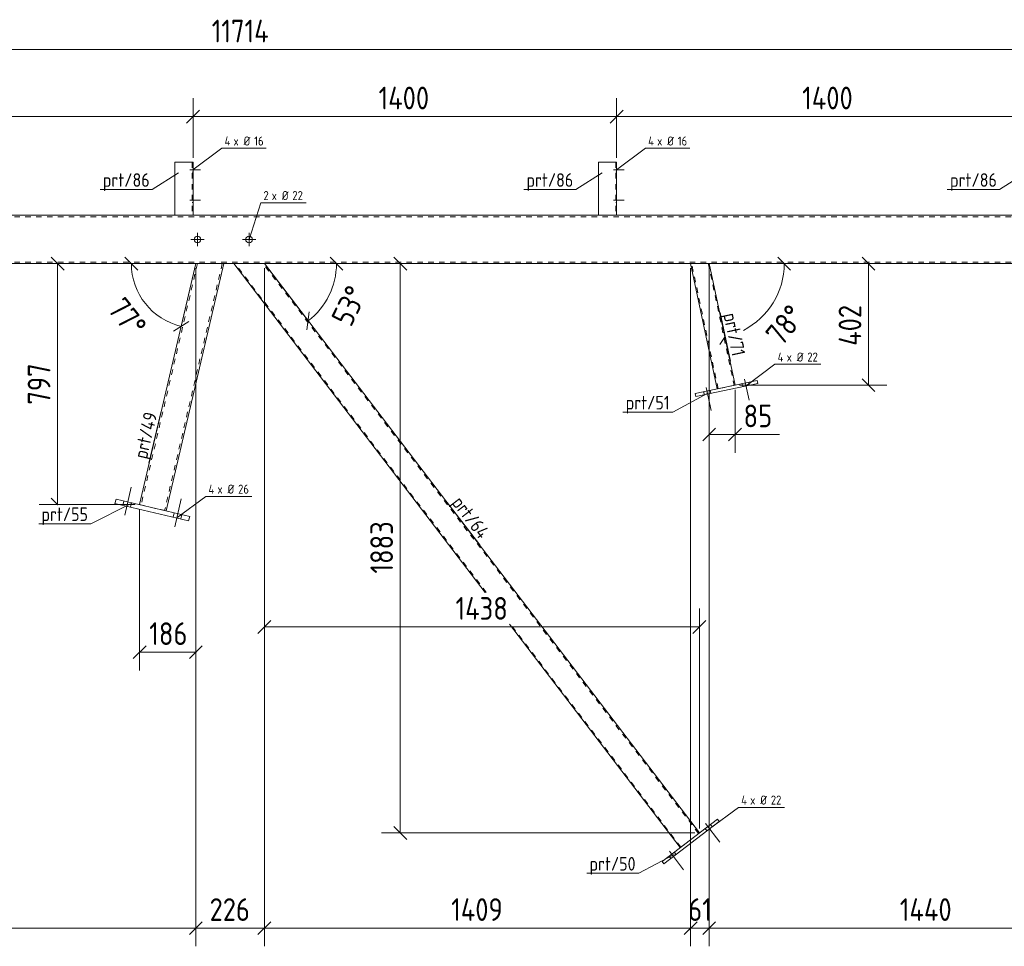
# Model space of a CAD drawing. Header units: millimetres. Extents: x 1 to 1188, y 1 to 840.
# Tile 4 of 7: x 573 to 790, y 313 to 517. Entities that reach past the tile are written whole.
import ezdxf

# ---------------------------------------------------------------- set-up
doc = ezdxf.new("R2010")
doc.units = ezdxf.units.MM
doc.header["$LTSCALE"] = 0.6
doc.linetypes.add('XKITLINE00', pattern=[0])
doc.linetypes.add('XKITLINE02', pattern=[4, 2, -2])
for name, color, linetype, lineweight in [('Bolt', 7, 'Continuous', 0), ('BoltMark', 3, 'Continuous', 0), ('Part', 2, 'Continuous', 0), ('PartMark', 3, 'Continuous', 0), ('Z-DIMENSIONS', 1, 'Continuous', 0)]:
    doc.layers.add(name, color=color, linetype=linetype, lineweight=lineweight)
doc.styles.add('ISOCPEUR', font='ISOCPEUR.TTF')

msp = doc.modelspace()

# ---------------------------------------------------------------- linework, layer by layer
at = {"layer": 'Bolt', "color": 3, "linetype": 'XKITLINE00', "lineweight": 0}
for p, q in [((610.79, 484.32), (613.15, 484.32)), ((610.79, 484.32), (613.15, 484.32)), ((611.29, 484.85), (611.49, 484.85)), ((611.29, 484.85), (611.49, 484.85)), ((704.12, 484.32), (706.49, 484.32)), ((704.12, 484.32), (706.49, 484.32)), ((704.62, 484.85), (704.82, 484.85)), ((704.62, 484.85), (704.82, 484.85)), ((611.29, 483.79), (611.49, 483.79)), ((611.29, 483.79), (611.49, 483.79)), ((704.62, 483.79), (704.82, 483.79)), ((704.62, 483.79), (704.82, 483.79)), ((610.79, 477.65), (613.15, 477.65)), ((610.79, 477.65), (613.15, 477.65)), ((611.29, 478.19), (611.49, 478.19)), ((611.29, 478.19), (611.49, 478.19)), ((704.12, 477.65), (706.49, 477.65)), ((704.12, 477.65), (706.49, 477.65)), ((704.62, 478.19), (704.82, 478.19)), ((704.62, 478.19), (704.82, 478.19)), ((611.29, 477.12), (611.49, 477.12)), ((611.29, 477.12), (611.49, 477.12)), ((704.62, 477.12), (704.82, 477.12)), ((704.62, 477.12), (704.82, 477.12)), ((613.95, 468.99), (611.02, 468.99)), ((612.48, 467.52), (612.48, 470.46)), ((625.28, 468.99), (622.35, 468.99)), ((623.82, 467.52), (623.82, 470.46)), ((724.54, 436.35), (725.61, 431.3)), ((724.54, 436.35), (725.61, 431.3)), ((732.47, 437.18), (732.61, 436.53)), ((732.47, 437.18), (732.61, 436.53)), ((733.02, 438.15), (733.99, 433.57)), ((733.02, 438.15), (733.99, 433.57)), ((733.91, 437.49), (734.05, 436.84)), ((733.91, 437.49), (734.05, 436.84)), ((724, 435.38), (724.13, 434.73)), ((724, 435.38), (724.13, 434.73)), ((725.43, 435.69), (725.57, 435.03)), ((725.43, 435.69), (725.57, 435.03)), ((596.42, 408.19), (597.86, 414.36)), ((596.42, 408.19), (597.86, 414.36)), ((596.03, 410.34), (596.26, 411.31)), ((596.03, 410.34), (596.26, 411.31)), ((597.72, 409.94), (597.95, 410.92)), ((597.72, 409.94), (597.95, 410.92)), ((607.46, 405.62), (608.9, 411.79)), ((607.46, 405.62), (608.9, 411.79)), ((607.07, 407.76), (607.3, 408.74)), ((607.07, 407.76), (607.3, 408.74)), ((608.76, 407.37), (608.99, 408.34)), ((608.76, 407.37), (608.99, 408.34)), ((724.31, 339.1), (724.71, 338.57)), ((724.31, 339.1), (724.71, 338.57)), ((724.38, 340.21), (727.52, 336.1)), ((724.38, 340.21), (727.52, 336.1)), ((725.47, 339.99), (725.88, 339.46)), ((725.47, 339.99), (725.88, 339.46)), ((716.44, 334.14), (719.57, 330.03)), ((716.44, 334.14), (719.57, 330.03)), ((716.36, 333.03), (716.76, 332.5)), ((716.36, 333.03), (716.76, 332.5)), ((717.52, 333.92), (717.93, 333.39)), ((717.52, 333.92), (717.93, 333.39))]:
    msp.add_line(p, q, dxfattribs=at)
for centre in [(612.48, 468.99), (623.82, 468.99)]:
    msp.add_circle(centre, 0.733, dxfattribs=at)
at = {"layer": 'BoltMark', "color": 4, "linetype": 'XKITLINE00', "lineweight": 0}
for p, q in [((611.45, 484.32), (617.82, 489.08)), ((617.82, 489.08), (627.61, 489.08)), ((704.79, 484.32), (711.15, 489.08)), ((711.15, 489.08), (720.94, 489.08)), ((623.82, 468.99), (626.4, 477.05)), ((626.4, 477.05), (636.37, 477.05)), ((733.33, 436.68), (739.69, 441.45)), ((739.69, 441.45), (749.83, 441.45)), ((607.91, 407.57), (614.28, 412.33)), ((614.28, 412.33), (624.41, 412.33)), ((725.29, 339.02), (731.66, 343.78)), ((731.66, 343.78), (741.79, 343.78))]:
    msp.add_line(p, q, dxfattribs=at)
at = {"layer": 'Part', "color": 2, "linetype": 'XKITLINE00', "lineweight": 0}
for p, q in [((611.49, 485.99), (607.49, 485.99)), ((607.49, 485.99), (607.49, 474.32)), ((611.49, 474.32), (611.49, 485.99)), ((704.82, 485.99), (700.82, 485.99)), ((700.82, 485.99), (700.82, 474.32)), ((704.82, 474.32), (704.82, 485.99)), ((1012.51, 474.32), (313.68, 474.32)), ((233.82, 463.66), (1012.51, 463.66)), ((599.7, 410.51), (612.1, 463.66)), ((618.26, 463.66), (605.55, 409.15)), ((675.85, 391.14), (620.48, 463.66)), ((723.04, 338.13), (627.19, 463.66)), ((727, 436.02), (721.12, 463.66)), ((730.91, 436.85), (725.21, 463.66)), ((735.8, 437.89), (722.11, 434.98)), ((735.94, 437.24), (722.24, 434.33)), ((735.94, 437.24), (735.8, 437.89)), ((722.11, 434.98), (722.24, 434.33)), ((594.28, 410.75), (594.51, 411.72)), ((610.51, 406.96), (594.28, 410.75)), ((610.74, 407.93), (594.51, 411.72)), ((610.74, 407.93), (610.51, 406.96)), ((718.8, 334.89), (681.19, 384.14)), ((714.82, 331.86), (727.01, 341.16)), ((727.41, 340.63), (715.23, 331.33)), ((727.01, 341.16), (727.41, 340.63)), ((715.23, 331.33), (714.82, 331.86))]:
    msp.add_line(p, q, dxfattribs=at)
at = {"layer": 'Part', "color": 7, "linetype": 'XKITLINE02', "lineweight": 0}
for p, q in [((611.29, 485.99), (611.29, 474.32)), ((704.62, 485.99), (704.62, 474.32)), ((1012.51, 473.99), (313.68, 473.99)), ((607.49, 474.32), (611.49, 474.32)), ((607.49, 474.32), (607.49, 474.32)), ((607.49, 474.32), (607.49, 474.32)), ((607.49, 474.32), (607.49, 474.32)), ((607.49, 474.32), (607.49, 474.32)), ((611.49, 474.32), (611.49, 474.32)), ((611.49, 474.32), (611.49, 474.32)), ((700.82, 474.32), (704.82, 474.32)), ((700.82, 474.32), (700.82, 474.32)), ((700.82, 474.32), (700.82, 474.32)), ((700.82, 474.32), (700.82, 474.32)), ((700.82, 474.32), (700.82, 474.32)), ((704.82, 474.32), (704.82, 474.32)), ((704.82, 474.32), (704.82, 474.32)), ((1012.51, 463.99), (233.75, 463.99)), ((612.45, 463.66), (600.03, 410.43)), ((617.92, 463.66), (605.22, 409.22)), ((612.1, 463.66), (618.26, 463.66)), ((627.19, 463.66), (620.48, 463.66)), ((676.1, 391.14), (620.73, 463.66)), ((722.88, 338.01), (626.94, 463.66)), ((725.21, 463.66), (721.12, 463.66)), ((727.19, 436.06), (721.33, 463.66)), ((725.01, 463.66), (730.71, 436.81)), ((730.91, 436.85), (727, 436.02)), ((605.55, 409.15), (599.7, 410.51)), ((718.96, 335.01), (681.44, 384.14)), ((718.8, 334.89), (723.04, 338.13))]:
    msp.add_line(p, q, dxfattribs=at)
at = {"layer": 'PartMark', "color": 7, "linetype": 'XKITLINE00', "lineweight": 0}
for p, q in [((608.31, 483.63), (602.51, 479.98)), ((701.64, 483.63), (695.84, 479.98)), ((794.97, 483.63), (789.18, 479.98)), ((591, 479.98), (602.51, 479.98)), ((684.33, 479.98), (695.84, 479.98)), ((777.67, 479.98), (789.18, 479.98)), ((727.6, 452.91), (729.88, 442.15)), ((724.94, 435.07), (717.21, 430.9)), ((601.74, 419.69), (604.42, 431.15)), ((706.21, 430.9), (717.21, 430.9)), ((597.68, 410.72), (588.99, 406.3)), ((667.5, 411.02), (674.65, 401.67)), ((577.47, 406.3), (588.99, 406.3)), ((717.47, 333.4), (709.74, 329.23)), ((698.23, 329.23), (709.74, 329.23))]:
    msp.add_line(p, q, dxfattribs=at)
at = {"layer": 'Z-DIMENSIONS', "color": 7, "linetype": 'XKITLINE00', "lineweight": 0}
for p, q in [((231.55, 510.83), (1012.51, 510.83)), ((611.49, 486.99), (611.49, 500.16)), ((611.49, 486.99), (611.49, 500.16)), ((704.82, 486.99), (704.82, 500.16)), ((704.82, 486.99), (704.82, 500.16)), ((612.9, 497.48), (610.07, 494.65)), ((612.9, 497.48), (610.07, 494.65)), ((706.24, 497.48), (703.41, 494.65)), ((706.24, 497.48), (703.41, 494.65)), ((518.15, 496.06), (611.49, 496.06)), ((611.49, 496.06), (704.82, 496.06)), ((704.82, 496.06), (798.15, 496.06)), ((580.24, 465.07), (583.06, 462.24)), ((596.48, 465.07), (599.3, 462.24)), ((644.5, 462.24), (641.67, 465.07)), ((655.73, 465.07), (658.56, 462.24)), ((743.15, 462.24), (740.32, 465.07)), ((758.92, 465.07), (761.74, 462.24)), ((587.75, 463.66), (577.55, 463.66)), ((581.65, 410.51), (581.65, 463.66)), ((611.1, 463.66), (597.89, 463.66)), ((597.89, 463.66), (612.1, 463.66)), ((608.87, 449.82), (612.1, 463.66)), ((612.1, 462.66), (612.1, 313.14)), ((612.1, 462.66), (612.1, 313.14)), ((612.1, 462.66), (612.1, 373.97)), ((643.08, 463.66), (627.19, 463.66)), ((636.83, 451.02), (627.19, 463.66)), ((627.19, 462.66), (627.19, 313.14)), ((627.19, 462.66), (627.19, 313.14)), ((627.19, 462.66), (627.19, 379.54)), ((627.8, 462.86), (636.83, 451.02)), ((662.99, 463.66), (653.04, 463.66)), ((657.14, 338.13), (657.14, 463.66)), ((721.12, 462.66), (721.12, 324.74)), ((721.12, 462.66), (721.12, 313.14)), ((741.74, 463.66), (725.21, 463.66)), ((728.65, 447.49), (725.21, 463.66)), ((725.21, 462.66), (725.21, 313.14)), ((725.21, 462.66), (725.21, 324.74)), ((725.21, 462.66), (725.21, 421.97)), ((726.21, 463.66), (741.74, 463.66)), ((752.32, 463.66), (764.33, 463.66)), ((760.33, 436.85), (760.33, 463.66)), ((636.57, 449.04), (637.1, 453.01)), ((607.17, 448.76), (610.57, 450.87)), ((727.56, 445.81), (728.72, 447.61)), ((758.92, 438.27), (761.74, 435.44)), ((731.91, 436.85), (764.33, 436.85)), ((730.91, 435.85), (730.91, 421.97)), ((726.62, 427.39), (723.8, 424.56)), ((725.21, 425.97), (730.91, 425.97)), ((732.32, 427.39), (729.49, 424.56)), ((730.91, 425.97), (740.67, 425.97)), ((730.91, 425.97), (740.67, 425.97)), ((598.7, 410.51), (577.55, 410.51)), ((580.24, 411.92), (581.66, 410.5)), ((599.7, 409.51), (599.7, 373.97)), ((723.04, 339.13), (723.04, 387.64)), ((628.6, 384.95), (625.77, 382.13)), ((724.45, 384.95), (721.62, 382.13)), ((627.19, 383.54), (723.04, 383.54)), ((601.12, 379.39), (598.29, 376.56)), ((599.7, 377.97), (612.1, 377.97)), ((613.52, 379.39), (610.69, 376.56)), ((655.73, 339.54), (658.56, 336.72)), ((722.04, 338.13), (653.04, 338.13)), ((517.34, 317.14), (612.1, 317.14)), ((613.52, 318.55), (610.69, 315.72)), ((613.52, 318.55), (610.69, 315.72)), ((612.1, 317.14), (627.19, 317.14)), ((628.6, 318.55), (625.77, 315.72)), ((628.6, 318.55), (625.77, 315.72)), ((627.19, 317.14), (721.12, 317.14)), ((722.54, 318.55), (719.71, 315.72)), ((721.72, 317.74), (719.71, 315.72)), ((721.12, 317.74), (721.12, 313.14)), ((721.12, 317.14), (725.21, 317.14)), ((726.62, 318.55), (723.8, 315.72)), ((725.81, 317.74), (723.8, 315.72)), ((725.21, 317.74), (725.21, 313.14)), ((725.21, 317.14), (821.22, 317.14))]:
    msp.add_line(p, q, dxfattribs=at)
for centre, radius, start, end in [((612.1, 463.66), 14.21, 180, 256.866), ((627.19, 463.66), 15.89, 307.3636, 0), ((725.21, 463.66), 16.53, 297.0808, 0), ((725.21, 463.66), 16.53, 281.9996, 282.3463)]:
    msp.add_arc(centre, radius, start, end, dxfattribs=at)
at = {"layer": 'Z-DIMENSIONS', "color": 3}
for p in [(611.49, 496.06), (611.49, 496.06), (704.82, 496.06), (704.82, 496.06), (581.65, 463.66), (657.14, 463.66), (760.33, 463.66), (760.33, 436.85), (725.21, 425.97), (730.91, 425.97), (581.65, 410.51), (627.19, 383.54), (723.04, 383.54), (599.7, 377.97), (612.1, 377.97), (657.14, 338.13), (612.1, 317.14), (612.1, 317.14), (627.19, 317.14), (627.19, 317.14), (721.12, 317.14), (721.12, 317.14), (725.21, 317.14), (725.21, 317.14)]:
    msp.add_point(p, dxfattribs=at)
at = {"layer": 'Z-DIMENSIONS', "color": 7}
for p in [(597.89, 463.66), (643.08, 463.66), (741.74, 463.66), (608.87, 449.82), (636.83, 451.02), (728.65, 447.49)]:
    msp.add_point(p, dxfattribs=at)

# ---------------------------------------------------------------- texts
at = {"layer": 'BoltMark', "color": 4, "style": 'ISOCPEUR', "width": 0.85}
for s, p in [('4', (618.42, 489.68)), ('x Ø', (620.39, 489.68)), ('16', (624.95, 489.68)), ('4', (711.75, 489.68)), ('x Ø', (713.73, 489.68)), ('16', (718.28, 489.68)), ('2', (627, 477.65)), ('x Ø', (628.81, 477.65)), ('22', (633.36, 477.65)), ('4', (740.29, 442.05)), ('x Ø', (742.27, 442.05)), ('22', (746.82, 442.05)), ('4', (614.88, 412.93)), ('x Ø', (616.85, 412.93)), ('26', (621.41, 412.93)), ('4', (732.26, 344.38)), ('x Ø', (734.23, 344.38)), ('22', (738.79, 344.38))]:
    msp.add_text(s, height=2, dxfattribs=at).set_placement(p)
at = {"layer": 'PartMark', "color": 3, "style": 'ISOCPEUR', "width": 0.85}
for s, p in [('prt/86', (591.6, 480.58)), ('prt/86', (684.93, 480.58)), ('prt/86', (778.27, 480.58)), ('prt/51', (706.81, 431.5)), ('prt/55', (578.07, 406.9)), ('prt/50', (698.83, 329.83))]:
    msp.add_text(s, height=3, dxfattribs=at).set_placement(p)
for s, rotation, p in [('prt/71', -78.0025, (728.31, 452.45)), ('prt/49', 76.868, (601.29, 420.41)), ('prt/64', -52.6376, (668.35, 410.91))]:
    msp.add_text(s, height=3, rotation=rotation, dxfattribs=at).set_placement(p)
at = {"layer": 'Z-DIMENSIONS', "color": 3, "style": 'ISOCPEUR', "width": 0.85}
for s, p in [('11714', (615.59, 512.43)), ('1400', (652.35, 497.66)), ('1400', (745.69, 497.66)), ('85', (732.78, 427.57)), ('1438', (669.31, 385.14)), ('186', (601.82, 379.57)), ('226', (615.13, 318.74)), ('1409', (668.35, 318.74)), ('61', (720.59, 318.74)), ('1440', (767.2, 318.74))]:
    msp.add_text(s, height=5, dxfattribs=at).set_placement(p)
for s, rotation, p in [('53°', 63.6843, (646.25, 449.43)), ('77°', -51.5662, (592.42, 453.53)), ('78°', 50.999, (741.18, 445.2)), ('402', 90.0002, (758.73, 445.53)), ('797', 90.0002, (580.05, 432.57)), ('1883', 90.0002, (655.54, 395.31))]:
    msp.add_text(s, height=5, rotation=rotation, dxfattribs=at).set_placement(p)

doc.saveas('drawing.dxf')
